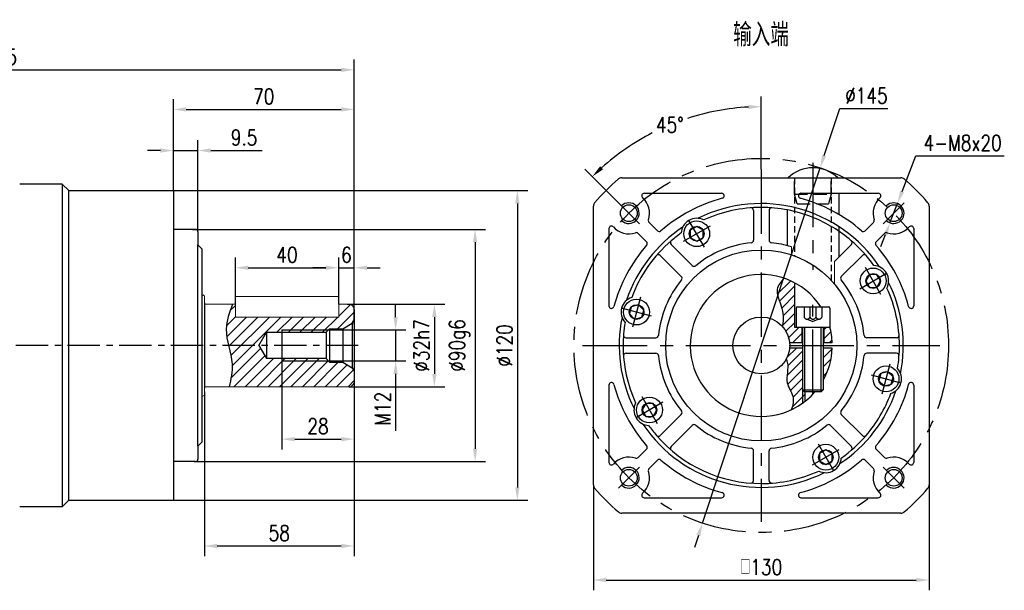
# Model space of a CAD drawing. Header units: inches. Extents: x 44 to 820, y 10 to 552.
# Tile 3 of 3: x 439 to 820, y 331 to 552. Entities that reach past the tile are written whole.
import ezdxf

# ---------------------------------------------------------------- set-up
doc = ezdxf.new("R2010")
doc.units = ezdxf.units.IN
doc.header["$LTSCALE"] = 20
doc.header["$MEASUREMENT"] = 0
doc.linetypes.add('CENTER', pattern=[2, 1.25, -0.25, 0.25, -0.25])
doc.linetypes.add('HIDDEN', pattern=[0.375, 0.25, -0.125])
for name, color, linetype in [('1轮廓实线层', 7, 'Continuous'), ('2细线层', 4, 'Continuous'), ('3中心线层', 1, 'CENTER'), ('4虚线层', 6, 'HIDDEN'), ('5剖面线层', 2, 'Continuous'), ('6文字层', 3, 'Continuous'), ('7标注层', 4, 'Continuous')]:
    doc.layers.add(name, color=color, linetype=linetype)
doc.styles.add('PC_TEXTSTYLE', font='isocp.shx', dxfattribs={"width": 0.8, "bigfont": 'HZFS.SHX'})
doc.styles.add('TH_GBDIM', font='romans.shx', dxfattribs={"width": 0.8, "bigfont": 'gbcbig.shx'})
doc.dimstyles.new('直径标注A3', dxfattribs={"dimscale": 2, "dimtxt": 3.5, "dimasz": 3, "dimexe": 2, "dimexo": 0.0625, "dimgap": 1, "dimtad": 1, "dimtih": 1, "dimtoh": 1, "dimdsep": 46, "dimtxsty": 'PC_TEXTSTYLE', "dimsah": 1, "dimcen": 0.09, "dimclrt": 3, "dimadec": 0, "dimazin": 0, "dimtfac": 0.7, "dimtmove": 0, "dimatfit": 0, "dimfxl": 1, "dimtzin": 0, "dimarcsym": 0})
doc.dimstyles.new('线性标注', dxfattribs={"dimscale": 2, "dimtxt": 2.5, "dimasz": 3, "dimexe": 2, "dimexo": 0, "dimgap": 1, "dimtad": 1, "dimdsep": 46, "dimtxsty": 'PC_TEXTSTYLE', "dimsah": 1, "dimcen": 0.09, "dimclrt": 3, "dimadec": 0, "dimazin": 0, "dimtfac": 0.7, "dimtix": 1, "dimtmove": 0, "dimatfit": 0, "dimfxl": 1, "dimtzin": 0, "dimarcsym": 0})
doc.dimstyles.new('角度标注', dxfattribs={"dimscale": 2, "dimtxt": 3.5, "dimasz": 3, "dimexe": 2, "dimexo": 0, "dimgap": 1, "dimtad": 1, "dimtih": 1, "dimtoh": 1, "dimdsep": 46, "dimtxsty": 'PC_TEXTSTYLE', "dimsah": 1, "dimcen": 0.09, "dimclrd": 4, "dimclrt": 3, "dimadec": 0, "dimazin": 0, "dimtfac": 0.7, "dimtmove": 0, "dimatfit": 0, "dimfxl": 1, "dimtzin": 0, "dimarcsym": 0})

# ---------------------------------------------------------------- blocks, each defined once
blk = doc.blocks.new('*D60')
at = {"layer": '7标注层', "color": 0, "lineweight": -2, "transparency": 16777216}
for p, q in [((348.91, 491.07), (348.91, 536.88)), ((568.41, 434.22), (568.41, 536.88)), ((353.91, 532.88), (563.41, 532.88))]:
    blk.add_line(p, q, dxfattribs=at)
at = {"layer": '7标注层', "color": 0, "transparency": 16777216}
for points in [[(353.91, 533.71), (353.91, 532.05), (348.91, 532.88)], [(563.41, 533.71), (563.41, 532.05), (568.41, 532.88)]]:
    blk.add_solid(points, dxfattribs=at)
at = {"layer": 'Defpoints', "color": 0, "transparency": 16777216}
for p in [(568.41, 532.88), (348.91, 491.07), (568.41, 434.22)]:
    blk.add_point(p, dxfattribs=at)
at = {"layer": '7标注层', "color": 3, "transparency": 16777216, "insert": (428.63, 537.88), "char_height": 6, "attachment_point": 5, "style": 'TH_GBDIM'}
blk.add_mtext('219.5', dxfattribs=at)
blk = doc.blocks.new('*D73')
at = {"layer": '7标注层', "color": 0, "lineweight": -2, "transparency": 16777216}
for p, q in [((565.69, 442.07), (603.47, 442.07)), ((599.47, 437.07), (599.47, 415.07)), ((566.41, 410.07), (603.47, 410.07))]:
    blk.add_line(p, q, dxfattribs=at)
at = {"layer": '7标注层', "color": 0, "transparency": 16777216}
for points in [[(598.63, 437.07), (600.3, 437.07), (599.47, 442.07)], [(598.63, 415.07), (600.3, 415.07), (599.47, 410.07)]]:
    blk.add_solid(points, dxfattribs=at)
at = {"layer": 'Defpoints', "color": 0, "transparency": 16777216}
for p in [(565.69, 442.07), (566.41, 410.07), (599.47, 410.07)]:
    blk.add_point(p, dxfattribs=at)
at = {"layer": '7标注层', "color": 3, "transparency": 16777216, "insert": (594.47, 426.07), "char_height": 6, "attachment_point": 5, "rotation": 90, "style": 'TH_GBDIM'}
blk.add_mtext('\\A1;%%c32h7', dxfattribs=at)
blk = doc.blocks.new('*D74')
at = {"layer": '7标注层', "color": 0, "lineweight": -2, "transparency": 16777216}
for p, q in [((505.79, 471.07), (619.23, 471.07)), ((615.23, 466.07), (615.23, 386.07)), ((506.41, 381.07), (619.23, 381.07))]:
    blk.add_line(p, q, dxfattribs=at)
at = {"layer": '7标注层', "color": 0, "transparency": 16777216}
for points in [[(614.4, 466.07), (616.06, 466.07), (615.23, 471.07)], [(614.4, 386.07), (616.06, 386.07), (615.23, 381.07)]]:
    blk.add_solid(points, dxfattribs=at)
at = {"layer": 'Defpoints', "color": 0, "transparency": 16777216}
for p in [(505.79, 471.07), (506.41, 381.07), (615.23, 381.07)]:
    blk.add_point(p, dxfattribs=at)
at = {"layer": '7标注层', "color": 3, "transparency": 16777216, "insert": (609.23, 426.07), "char_height": 6, "attachment_point": 5, "rotation": 90, "style": 'TH_GBDIM'}
blk.add_mtext('\\A1;%%c90g6', dxfattribs=at)
blk = doc.blocks.new('*D75')
at = {"layer": '7标注层', "color": 0, "lineweight": -2, "transparency": 16777216}
for p, q in [((584.46, 437.07), (584.46, 442.07)), ((557.5, 432.07), (588.46, 432.07)), ((584.46, 432.07), (584.46, 420.07)), ((558.41, 420.07), (588.46, 420.07)), ((584.46, 415.07), (584.46, 393.04))]:
    blk.add_line(p, q, dxfattribs=at)
at = {"layer": '7标注层', "color": 0, "transparency": 16777216}
for points in [[(583.63, 437.07), (585.29, 437.07), (584.46, 432.07)], [(583.63, 415.07), (585.29, 415.07), (584.46, 420.07)]]:
    blk.add_solid(points, dxfattribs=at)
at = {"layer": 'Defpoints', "color": 0, "transparency": 16777216}
for p in [(557.5, 432.07), (558.41, 420.07), (584.46, 420.07)]:
    blk.add_point(p, dxfattribs=at)
at = {"layer": '7标注层', "color": 3, "transparency": 16777216, "insert": (579.46, 401.55), "char_height": 6, "attachment_point": 5, "rotation": 90, "style": 'TH_GBDIM'}
blk.add_mtext('M12', dxfattribs=at)
blk = doc.blocks.new('*D76')
at = {"layer": '7标注层', "color": 0, "lineweight": -2, "transparency": 16777216}
for p, q in [((540.41, 420.07), (540.41, 385.77)), ((568.41, 417.92), (568.41, 385.77)), ((545.41, 389.77), (563.41, 389.77))]:
    blk.add_line(p, q, dxfattribs=at)
at = {"layer": '7标注层', "color": 0, "transparency": 16777216}
for points in [[(545.41, 390.6), (545.41, 388.94), (540.41, 389.77)], [(563.41, 390.6), (563.41, 388.94), (568.41, 389.77)]]:
    blk.add_solid(points, dxfattribs=at)
at = {"layer": 'Defpoints', "color": 0, "transparency": 16777216}
for p in [(540.41, 420.07), (568.41, 417.92), (568.41, 389.77)]:
    blk.add_point(p, dxfattribs=at)
at = {"layer": '7标注层', "color": 3, "transparency": 16777216, "insert": (554.41, 394.77), "char_height": 6, "attachment_point": 5, "style": 'TH_GBDIM'}
blk.add_mtext('28', dxfattribs=at)
blk = doc.blocks.new('*D77')
at = {"layer": '7标注层', "color": 0, "lineweight": -2, "transparency": 16777216}
for p, q in [((510.41, 408.29), (510.41, 344.36)), ((568.41, 407.07), (568.41, 344.36)), ((515.41, 348.36), (563.41, 348.36))]:
    blk.add_line(p, q, dxfattribs=at)
at = {"layer": '7标注层', "color": 0, "transparency": 16777216}
for points in [[(515.41, 349.2), (515.41, 347.53), (510.41, 348.36)], [(563.41, 349.2), (563.41, 347.53), (568.41, 348.36)]]:
    blk.add_solid(points, dxfattribs=at)
at = {"layer": 'Defpoints', "color": 0, "transparency": 16777216}
for p in [(510.41, 408.29), (568.41, 407.07), (568.41, 348.36)]:
    blk.add_point(p, dxfattribs=at)
at = {"layer": '7标注层', "color": 3, "transparency": 16777216, "insert": (539.41, 353.36), "char_height": 6, "attachment_point": 5, "style": 'TH_GBDIM'}
blk.add_mtext('58', dxfattribs=at)
blk = doc.blocks.new('*D78')
at = {"layer": '7标注层', "color": 0, "lineweight": -2, "transparency": 16777216}
for p, q in [((498.41, 486.07), (498.41, 521.54)), ((568.41, 441.66), (568.41, 521.54)), ((503.41, 517.54), (563.41, 517.54))]:
    blk.add_line(p, q, dxfattribs=at)
at = {"layer": '7标注层', "color": 0, "transparency": 16777216}
for points in [[(503.41, 518.37), (503.41, 516.71), (498.41, 517.54)], [(563.41, 518.37), (563.41, 516.71), (568.41, 517.54)]]:
    blk.add_solid(points, dxfattribs=at)
at = {"layer": 'Defpoints', "color": 0, "transparency": 16777216}
for p in [(568.41, 517.54), (498.41, 486.07), (568.41, 441.66)]:
    blk.add_point(p, dxfattribs=at)
at = {"layer": '7标注层', "color": 3, "transparency": 16777216, "insert": (533.41, 522.54), "char_height": 6, "attachment_point": 5, "style": 'TH_GBDIM'}
blk.add_mtext('70', dxfattribs=at)
blk = doc.blocks.new('*D79')
at = {"layer": '7标注层', "color": 0, "lineweight": -2, "transparency": 16777216}
for p, q in [((562.41, 445.07), (562.41, 460.18)), ((568.41, 441.57), (568.41, 460.18)), ((557.41, 456.18), (552.41, 456.18)), ((562.41, 456.18), (568.41, 456.18)), ((573.41, 456.18), (578.41, 456.18))]:
    blk.add_line(p, q, dxfattribs=at)
at = {"layer": '7标注层', "color": 0, "transparency": 16777216}
for points in [[(557.41, 457.01), (557.41, 455.35), (562.41, 456.18)], [(573.41, 457.01), (573.41, 455.35), (568.41, 456.18)]]:
    blk.add_solid(points, dxfattribs=at)
at = {"layer": 'Defpoints', "color": 0, "transparency": 16777216}
for p in [(568.41, 456.18), (562.41, 445.07), (568.41, 441.57)]:
    blk.add_point(p, dxfattribs=at)
at = {"layer": '7标注层', "color": 3, "transparency": 16777216, "insert": (565.41, 461.18), "char_height": 6, "attachment_point": 5, "style": 'TH_GBDIM'}
blk.add_mtext('6', dxfattribs=at)
blk = doc.blocks.new('*D80')
at = {"layer": '7标注层', "color": 0, "lineweight": -2, "transparency": 16777216}
for p, q in [((522.41, 445.07), (522.41, 460.18)), ((562.41, 445.07), (562.41, 460.18)), ((527.41, 456.18), (557.41, 456.18))]:
    blk.add_line(p, q, dxfattribs=at)
at = {"layer": '7标注层', "color": 0, "transparency": 16777216}
for points in [[(527.41, 457.01), (527.41, 455.35), (522.41, 456.18)], [(557.41, 457.01), (557.41, 455.35), (562.41, 456.18)]]:
    blk.add_solid(points, dxfattribs=at)
at = {"layer": 'Defpoints', "color": 0, "transparency": 16777216}
for p in [(562.41, 456.18), (522.41, 445.07), (562.41, 445.07)]:
    blk.add_point(p, dxfattribs=at)
at = {"layer": '7标注层', "color": 3, "transparency": 16777216, "insert": (542.41, 461.18), "char_height": 6, "attachment_point": 5, "style": 'TH_GBDIM'}
blk.add_mtext('40', dxfattribs=at)
blk = doc.blocks.new('*D81')
at = {"layer": '7标注层', "color": 0, "lineweight": -2, "transparency": 16777216}
for p, q in [((498.41, 486.07), (498.41, 505.63)), ((507.91, 470.07), (507.91, 505.63)), ((493.41, 501.63), (488.41, 501.63)), ((498.41, 501.63), (507.91, 501.63)), ((512.91, 501.63), (532.81, 501.63))]:
    blk.add_line(p, q, dxfattribs=at)
at = {"layer": '7标注层', "color": 0, "transparency": 16777216}
for points in [[(493.41, 502.46), (493.41, 500.79), (498.41, 501.63)], [(512.91, 502.46), (512.91, 500.79), (507.91, 501.63)]]:
    blk.add_solid(points, dxfattribs=at)
at = {"layer": 'Defpoints', "color": 0, "transparency": 16777216}
for p in [(507.91, 501.63), (498.41, 486.07), (507.91, 470.07)]:
    blk.add_point(p, dxfattribs=at)
at = {"layer": '7标注层', "color": 3, "transparency": 16777216, "insert": (525.78, 506.63), "char_height": 6, "attachment_point": 5, "style": 'TH_GBDIM'}
blk.add_mtext('9.5', dxfattribs=at)
blk = doc.blocks.new('*D72')
at = {"layer": '7标注层', "color": 0, "lineweight": -2, "transparency": 16777216}
for p, q in [((498.41, 486.07), (635.59, 486.07)), ((631.59, 481.07), (631.59, 371.07)), ((498.41, 366.07), (635.59, 366.07))]:
    blk.add_line(p, q, dxfattribs=at)
at = {"layer": '7标注层', "color": 0, "transparency": 16777216}
for points in [[(630.75, 481.07), (632.42, 481.07), (631.59, 486.07)], [(630.75, 371.07), (632.42, 371.07), (631.59, 366.07)]]:
    blk.add_solid(points, dxfattribs=at)
at = {"layer": 'Defpoints', "color": 0, "transparency": 16777216}
for p in [(498.41, 486.07), (498.41, 366.07), (631.59, 366.07)]:
    blk.add_point(p, dxfattribs=at)
at = {"layer": '7标注层', "color": 3, "transparency": 16777216, "insert": (626.59, 426.07), "char_height": 6, "attachment_point": 5, "rotation": 90, "style": 'TH_GBDIM'}
blk.add_mtext('%%C120', dxfattribs=at)
blk = doc.blocks.new('GB／T70.1M6R10')
at = {"layer": '1轮廓实线层'}
for p, q in [((0, 2.86), (-2.48, 1.43)), ((-2.48, 1.43), (-2.48, -1.43)), ((2.48, 1.43), (0, 2.86)), ((2.48, -1.43), (2.48, 1.43)), ((-2.48, -1.43), (0, -2.86)), ((0, -2.86), (2.48, -1.43))]:
    blk.add_line(p, q, dxfattribs=at)
for radius in [5, 2.86]:
    blk.add_circle((0, 0), radius, dxfattribs=at)
at = {"layer": '3中心线层'}
for p, q in [((0, 6), (0, -6)), ((6, 0), (-6, 0))]:
    blk.add_line(p, q, dxfattribs=at)
blk = doc.blocks.new('B-GPE120-3-输入端')
for centre in [(882.45, 360.75), (984.98, 360.75), (882.45, 258.22), (984.98, 258.22)]:
    blk.add_circle(centre, 3.25)
at = {"layer": '1轮廓实线层'}
for p, q in [((879.68, 374.48), (987.75, 374.48)), ((888.42, 368.48), (918.35, 368.48)), ((949.08, 368.48), (979.01, 368.48)), ((963.71, 368.48), (963.71, 360.29)), ((868.71, 255.45), (868.71, 363.52)), ((998.71, 363.52), (998.71, 255.45)), ((930.71, 361.83), (930.71, 350.29)), ((936.71, 361.83), (936.71, 350.29)), ((943.71, 362.04), (943.71, 348.21)), ((874.71, 354.78), (874.71, 324.85)), ((890.27, 357.17), (893.5, 353.94)), ((963.71, 355.58), (963.71, 343.73)), ((977.16, 357.17), (973.92, 353.94)), ((992.71, 354.78), (992.71, 324.85)), ((886.03, 352.93), (889.26, 349.69)), ((981.4, 352.93), (978.17, 349.69)), ((898.82, 348.62), (906.98, 340.46)), ((968.61, 348.62), (962.07, 342.08)), ((894.58, 344.38), (902.74, 336.22)), ((972.85, 344.38), (964.69, 336.22)), ((881.37, 312.48), (892.91, 312.48)), ((986.06, 312.48), (974.52, 312.48)), ((881.37, 306.48), (892.91, 306.48)), ((986.06, 306.48), (974.52, 306.48)), ((874.71, 294.12), (874.71, 264.19)), ((992.71, 294.12), (992.71, 264.19)), ((894.58, 274.59), (902.74, 282.75)), ((972.85, 274.59), (964.69, 282.75)), ((898.82, 270.35), (906.98, 278.51)), ((968.61, 270.35), (960.45, 278.51)), ((886.03, 266.04), (889.26, 269.27)), ((930.71, 257.14), (930.71, 268.68)), ((936.71, 257.14), (936.71, 268.68)), ((981.4, 266.04), (978.17, 269.27)), ((890.27, 261.8), (893.5, 265.03)), ((977.16, 261.8), (973.92, 265.03)), ((888.42, 250.48), (918.35, 250.48)), ((949.08, 250.48), (979.01, 250.48)), ((987.75, 244.48), (879.68, 244.48))]:
    blk.add_line(p, q, dxfattribs=at)
at = {"layer": '1轮廓实线层', "color": 7, "linetype": 'Continuous', "lineweight": 15}
for p, q in [((945.36, 347.75), (945.36, 344.6)), ((962.07, 333.26), (962.07, 342.08))]:
    blk.add_line(p, q, dxfattribs=at)
at = {"layer": '1轮廓实线层'}
blk.add_circle((933.71, 309.48), 37, dxfattribs=at)
for centre, radius, start, end in [((933.71, 309.48), 85, 130.6207, 139.3793), ((879.68, 372.48), 2, 90, 130.6207), ((987.75, 372.48), 2, 49.3793, 90), ((933.71, 309.48), 85, 40.6207, 49.3793), ((888.42, 367.48), 1, 90, 228.4439), ((882.45, 360.75), 8, 341.3878, 48.4439), ((933.71, 309.48), 59, 104.8351, 131.1774), ((918.35, 367.48), 1, 284.8351, 90), ((949.08, 367.48), 1, 90, 255.1649), ((933.71, 309.48), 59, 48.8226, 75.1649), ((984.98, 360.75), 8, 131.5561, 198.6122), ((979.01, 367.48), 1, 311.5561, 90), ((870.71, 363.52), 2, 139.3793, 180), ((933.71, 309.48), 55, 33.6243, 116.3757), ((933.71, 309.48), 53.5, 90, 114.5993), ((929.71, 361.83), 1, 0, 94.3696), ((933.71, 309.48), 53.5, 68.0479, 90), ((937.71, 361.83), 1, 85.6304, 180), ((996.71, 363.52), 2, 0, 40.6207), ((908.71, 352.78), 6, 62.9393, 177.0607), ((933.71, 309.48), 53.5, 49.3696, 68.0479), ((875.71, 354.78), 1, 41.5561, 180), ((882.45, 360.75), 8, 221.5561, 288.6122), ((933.71, 309.48), 55, 123.6243, 161.3757), ((890.98, 357.88), 1, 161.3878, 225), ((976.45, 357.88), 1, 315, 18.6122), ((984.98, 360.75), 8, 251.3878, 318.4439), ((991.71, 354.78), 1, 0, 138.4439), ((885.32, 352.22), 1, 45, 108.6122), ((894.21, 354.64), 1, 225, 311.1774), ((933.71, 309.48), 53.5, 125.4007, 130.6304), ((973.22, 354.64), 1, 228.8226, 315), ((982.11, 352.22), 1, 71.3878, 135), ((933.71, 309.48), 59, 138.8226, 165.1649), ((933.71, 309.48), 53.5, 130.6304, 159.5993), ((888.55, 348.99), 1, 318.8226, 45), ((899.53, 349.33), 1, 130.6304, 225), ((933.71, 309.48), 40, 95.5987, 129.4013), ((929.71, 350.29), 1, 275.5987, 0), ((937.71, 350.29), 1, 180, 264.4013), ((933.71, 309.48), 40, 73.0697, 84.4013), ((933.71, 309.48), 53.5, 35.4007, 49.3696), ((967.9, 349.33), 1, 315, 49.3696), ((978.87, 348.99), 1, 135, 221.1774), ((933.71, 309.48), 59, 14.8351, 41.1774), ((893.87, 343.67), 1, 45, 139.3696), ((973.56, 343.67), 1, 40.6304, 135), ((907.69, 341.16), 1, 225, 309.4013), ((977.02, 334.48), 6, 332.9393, 87.0607), ((902.03, 335.51), 1, 320.5987, 45), ((965.4, 335.51), 1, 135, 219.4013), ((933.71, 309.48), 40, 140.5987, 174.4013), ((933.71, 309.48), 40, 5.5987, 39.4013), ((933.71, 309.48), 53.5, 360, 24.5993), ((933.71, 309.48), 55, 348.6243, 26.3757), ((885.42, 322.42), 6, 107.9393, 222.0607), ((875.71, 324.85), 1, 180, 345.1649), ((991.71, 324.85), 1, 194.8351, 0), ((933.71, 309.48), 55, 168.6243, 206.3757), ((933.71, 309.48), 53.5, 170.4007, 180), ((881.37, 313.48), 1, 175.6304, 270), ((892.91, 313.48), 1, 270, 354.4013), ((974.52, 313.48), 1, 185.5987, 270), ((986.06, 313.48), 1, 270, 4.3696), ((933.71, 309.48), 53.5, 180, 204.5993), ((933.71, 309.48), 53.5, 350.4007, 360), ((881.37, 305.48), 1, 90, 184.3696), ((892.91, 305.48), 1, 5.5987, 90), ((933.71, 309.48), 40, 185.5987, 219.4013), ((933.71, 309.48), 40, 320.5987, 354.4013), ((974.52, 305.48), 1, 90, 174.4013), ((986.06, 305.48), 1, 355.6304, 90), ((982.01, 296.54), 6, 287.9393, 42.0607), ((875.71, 294.12), 1, 14.8351, 180), ((933.71, 309.48), 59, 194.8351, 221.1774), ((933.71, 309.48), 59, 318.8226, 345.1649), ((991.71, 294.12), 1, 0, 165.1649), ((933.71, 309.48), 55, 303.6243, 341.3757), ((933.71, 309.48), 53.5, 319.3696, 339.5993), ((890.41, 284.48), 6, 152.9393, 267.0607), ((902.03, 283.46), 1, 315, 39.4013), ((965.4, 283.46), 1, 140.5987, 225), ((933.71, 309.48), 55, 213.6243, 296.3757), ((933.71, 309.48), 53.5, 215.4007, 220.6304), ((907.69, 277.8), 1, 50.5987, 135), ((933.71, 309.48), 40, 230.5987, 264.4013), ((933.71, 309.48), 40, 275.5987, 309.4013), ((959.74, 277.8), 1, 45, 129.4013), ((893.87, 275.3), 1, 220.6304, 315), ((933.71, 309.48), 53.5, 220.6304, 270), ((933.71, 309.48), 53.5, 305.4007, 319.3696), ((973.56, 275.3), 1, 225, 319.3696), ((888.55, 269.98), 1, 315, 41.1774), ((899.53, 269.64), 1, 135, 229.3696), ((929.71, 268.68), 1, 0, 84.4013), ((937.71, 268.68), 1, 95.5987, 180), ((967.9, 269.64), 1, 310.6304, 45), ((978.87, 269.98), 1, 138.8226, 225), ((875.71, 264.19), 1, 180, 318.4439), ((882.45, 258.22), 8, 71.3878, 138.4439), ((885.32, 266.75), 1, 251.3878, 315), ((894.21, 264.32), 1, 48.8226, 135), ((933.71, 309.48), 59, 228.8226, 255.1649), ((933.71, 309.48), 59, 284.8351, 311.1774), ((958.71, 266.18), 6, 242.9393, 357.0607), ((973.22, 264.32), 1, 45, 131.1774), ((982.11, 266.75), 1, 225, 288.6122), ((984.98, 258.22), 8, 41.5561, 108.6122), ((991.71, 264.19), 1, 221.5561, 0), ((882.45, 258.22), 8, 311.5561, 18.6122), ((890.98, 261.09), 1, 135, 198.6122), ((933.71, 309.48), 53.5, 270, 294.5993), ((984.98, 258.22), 8, 161.3878, 228.4439), ((976.45, 261.09), 1, 341.3878, 45), ((870.71, 255.45), 2, 180, 220.6207), ((929.71, 257.14), 1, 265.6304, 0), ((937.71, 257.14), 1, 180, 274.3696), ((996.71, 255.45), 2, 319.3793, 0), ((933.71, 309.48), 85, 220.6207, 229.3793), ((888.42, 251.48), 1, 131.5561, 270), ((918.35, 251.48), 1, 270, 75.1649), ((949.08, 251.48), 1, 104.8351, 270), ((979.01, 251.48), 1, 270, 48.4439), ((933.71, 309.48), 85, 310.6207, 319.3793), ((879.68, 246.48), 2, 229.3793, 270), ((987.75, 246.48), 2, 270, 310.6207)]:
    blk.add_arc(centre, radius, start, end, dxfattribs=at)
at = {"layer": '2细线层'}
for centre in [(882.45, 360.75), (984.98, 360.75), (882.45, 258.22), (984.98, 258.22)]:
    blk.add_arc(centre, 4, 226.7632, 135, dxfattribs=at)
at = {"layer": '3中心线层'}
for p, q in [((933.71, 377.81), (933.71, 241.16)), ((953.71, 380.3), (953.71, 338.84)), ((878.38, 364.81), (886.51, 356.68)), ((989.05, 364.81), (980.91, 356.68)), ((864.55, 309.48), (1002.87, 309.48)), ((878.38, 254.15), (886.51, 262.28)), ((989.05, 254.15), (980.91, 262.28))]:
    blk.add_line(p, q, dxfattribs=at)
blk.add_circle((933.71, 309.48), 72.5, dxfattribs=at)
at = {"layer": '4虚线层', "ltscale": 0.5}
for p, q in [((946.61, 374.48), (946.61, 344.16)), ((960.81, 374.48), (960.81, 334.67))]:
    blk.add_line(p, q, dxfattribs=at)
at = {"layer": '1轮廓实线层'}
for p, rotation in [((908.71, 352.78), 299.9999999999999), ((977.02, 334.48), 209.9999999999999), ((885.42, 322.42), 344.9999999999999), ((982.01, 296.54), 164.9999999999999), ((890.41, 284.48), 29.99999999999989), ((958.71, 266.18), 119.9999999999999)]:
    blk.add_blockref('GB／T70.1M6R10', p, dxfattribs=dict(at, rotation=rotation))
blk = doc.blocks.new('*D84')
at = {"layer": '7标注层', "color": 0, "lineweight": -2, "transparency": 16777216}
for p, q in [((726.03, 494.39), (726.03, 522.61)), ((670.7, 481.4), (657.76, 494.33))]:
    blk.add_line(p, q, dxfattribs=at)
at = {"layer": '7标注层', "color": 4, "lineweight": -2, "transparency": 16777216}
for start, end in [(93.0961, 108.0112), (117.1399, 131.9039)]:
    blk.add_arc((726.03, 426.07), 92.54, start, end, dxfattribs=at)
at = {"layer": '7标注层', "color": 4, "transparency": 16777216}
for points in [[(721.01, 519.31), (721.05, 517.64), (726.03, 518.61)], [(664.79, 494.34), (663.65, 495.55), (660.59, 491.5)]]:
    blk.add_solid(points, dxfattribs=at)
at = {"layer": 'Defpoints', "color": 0, "transparency": 16777216}
for p in [(702.08, 515.46), (726.03, 494.39), (670.7, 481.4), (678.83, 473.27), (726.03, 357.75)]:
    blk.add_point(p, dxfattribs=at)
at = {"layer": '7标注层', "color": 3, "transparency": 16777216, "insert": (690.61, 511.57), "char_height": 6, "attachment_point": 5, "style": 'TH_GBDIM'}
blk.add_mtext('45°', dxfattribs=at)
blk = doc.blocks.new('*D85')
at = {"layer": '7标注层', "color": 0, "lineweight": -2, "transparency": 16777216}
for p, q in [((750.36, 499.65), (756.38, 517.85)), ((756.38, 517.85), (775.07, 517.85)), ((703.26, 357.24), (748.79, 494.9)), ((701.69, 352.49), (700.12, 347.74))]:
    blk.add_line(p, q, dxfattribs=at)
at = {"layer": '7标注层', "color": 0, "transparency": 16777216}
for points in [[(749.57, 499.91), (751.16, 499.39), (748.79, 494.9)], [(700.9, 352.75), (702.48, 352.23), (703.26, 357.24)]]:
    blk.add_solid(points, dxfattribs=at)
at = {"layer": 'Defpoints', "color": 0, "transparency": 16777216}
for p in [(748.79, 494.9), (703.26, 357.24)]:
    blk.add_point(p, dxfattribs=at)
at = {"layer": '7标注层', "color": 3, "transparency": 16777216, "insert": (766.73, 522.85), "char_height": 6, "attachment_point": 5, "style": 'TH_GBDIM'}
blk.add_mtext('∅145', dxfattribs=at)
blk = doc.blocks.new('*D86')
at = {"layer": '7标注层', "color": 0, "lineweight": -2, "transparency": 16777216}
for p, q in [((780.54, 485.73), (785.89, 499.56)), ((785.89, 499.56), (820.12, 499.56)), ((775.85, 473.6), (778.73, 481.06)), ((774.05, 468.94), (772.24, 464.28))]:
    blk.add_line(p, q, dxfattribs=at)
at = {"layer": '7标注层', "color": 0, "transparency": 16777216}
for points in [[(779.76, 486.03), (781.32, 485.43), (778.73, 481.06)], [(773.27, 469.24), (774.82, 468.64), (775.85, 473.6)]]:
    blk.add_solid(points, dxfattribs=at)
at = {"layer": 'Defpoints', "color": 0, "transparency": 16777216}
for p in [(778.73, 481.06), (775.85, 473.6)]:
    blk.add_point(p, dxfattribs=at)
at = {"layer": '7标注层', "color": 3, "transparency": 16777216, "insert": (804, 504.56), "char_height": 6, "attachment_point": 5, "style": 'TH_GBDIM'}
blk.add_mtext('4-M8x20', dxfattribs=at)
blk = doc.blocks.new('卡扣14.2')
at = {"layer": '1轮廓实线层'}
blk.add_line((798.1, 383.53), (817.37, 383.53), dxfattribs=at)
blk.add_arc((807.74, 373.39), 13.99, 46.4688, 133.5312, dxfattribs=at)
at = {"layer": '4虚线层'}
for p, q in [((800.64, 377.19), (800.64, 383.53)), ((814.84, 377.19), (814.84, 383.53)), ((801.66, 373.39), (800.64, 377.19)), ((800.64, 377.19), (814.84, 377.19)), ((814.84, 377.19), (813.82, 373.39)), ((801.66, 373.39), (813.82, 373.39))]:
    blk.add_line(p, q, dxfattribs=at)
blk = doc.blocks.new('*D87')
at = {"layer": '7标注层', "color": 0, "lineweight": -2, "transparency": 16777216}
for p, q in [((661.03, 372.03), (661.03, 331.18)), ((791.03, 372.03), (791.03, 331.18)), ((666.03, 335.18), (786.03, 335.18))]:
    blk.add_line(p, q, dxfattribs=at)
at = {"layer": '7标注层', "color": 0, "transparency": 16777216}
for points in [[(666.03, 336.01), (666.03, 334.35), (661.03, 335.18)], [(786.03, 336.01), (786.03, 334.35), (791.03, 335.18)]]:
    blk.add_solid(points, dxfattribs=at)
at = {"layer": 'Defpoints', "color": 0, "transparency": 16777216}
for p in [(661.03, 372.03), (791.03, 372.03), (791.03, 335.18)]:
    blk.add_point(p, dxfattribs=at)
at = {"layer": '7标注层', "color": 3, "transparency": 16777216, "insert": (726.03, 340.18), "char_height": 6, "attachment_point": 5, "style": 'TH_GBDIM'}
blk.add_mtext('{□}130', dxfattribs=at)
blk = doc.blocks.new('GB／T70.1M8M25')
at = {"layer": '1轮廓实线层'}
for p, q in [((0, -6), (0, 6)), ((0.5, 6.5), (8, 6.5)), ((8, 6.5), (8, -6.5)), ((8, 4), (32.2, 4)), ((32.2, 4), (33, 3.2)), ((32.2, -4), (32.2, 4)), ((33, 3.2), (33, -3.2)), ((32.2, -4), (33, -3.2)), ((0.5, -6.5), (8, -6.5)), ((8, -4), (32.2, -4))]:
    blk.add_line(p, q, dxfattribs=at)
for centre, start, end in [((0.5, 6), 90, 180), ((0.5, -6), 180, 270)]:
    blk.add_arc(centre, 0.5, start, end, dxfattribs=at)
at = {"layer": '2细线层'}
for p, q in [((33, 3.2), (8, 3.2)), ((33, -3.2), (8, -3.2))]:
    blk.add_line(p, q, dxfattribs=at)
at = {"layer": '3中心线层'}
blk.add_line((33.8, 0), (-0.8, 0), dxfattribs=at)
at = {"layer": '4虚线层'}
for p, q in [((0, 3.43), (4, 3.43)), ((0, 1.14), (4, 1.14)), ((4.8, 2.29), (5.65, 0)), ((4.8, -2.29), (5.65, 0)), ((0, -1.14), (4, -1.14)), ((0, -3.43), (4, -3.43))]:
    blk.add_line(p, q, dxfattribs=at)
for centre in [(3.58, 2.29), (3.58, 0), (3.58, -2.29)]:
    blk.add_arc(centre, 1.22, 290.0384, 69.9616, dxfattribs=at)

msp = doc.modelspace()

# ---------------------------------------------------------------- hatches: boundary and pattern name
at = {"layer": '5剖面线层'}
h = msp.add_hatch(dxfattribs=at)
h.set_pattern_fill('ANSI31', color=256, scale=20)
h.set_pattern_definition([(45, (742.612, 406.795), (-1.76777, 1.76777), [])])
h.paths.add_polyline_path([(742.827, 408.069), (742.027, 408.869), (742.027, 403.702, 0.0090617), (742.827, 404.297)])
edge = h.paths.add_edge_path()
edge.add_arc((726.027, 426.069), 27.5, 61.78852, 71.29957)
edge.add_spline(control_points=[(734.844, 452.117), (733.654, 450.757), (731.094, 447.832), (733.897, 441.559), (734.818, 437.221), (734.407, 434.658), (734.402, 434.626), (734.397, 434.594), (734.391, 434.561), (734.329, 434.183), (734.266, 433.805), (734.204, 433.427)], knot_values=[0, 0, 0, 0, 5.0082895, 10.768314, 18.4229202, 18.4229202, 18.4229202, 18.5192407, 18.5192407, 18.5192407, 19.6483259, 19.6483259, 19.6483259, 19.6483259], degree=3, periodic=0)
edge.add_arc((726.027, 426.069), 11, 5.21591, 41.98282, ccw=False)
edge.add_line((736.982, 427.069), (741.777, 427.069))
edge.add_line((741.777, 427.069), (741.777, 433.069))
edge.add_line((741.777, 433.069), (739.527, 433.069))
edge.add_line((739.527, 433.069), (739.027, 433.069))
edge.add_line((739.027, 433.069), (739.027, 450.302))
edge = h.paths.add_edge_path()
edge.add_line((742.027, 425.069), (736.982, 425.069))
edge.add_arc((726.027, 426.069), 11, 331.73479, 354.78409, ccw=False)
edge.add_spline(control_points=[(735.716, 420.86), (735.827, 420.482), (735.938, 420.104), (736.049, 419.726), (736.067, 419.666), (736.084, 419.607), (736.101, 419.547), (736.784, 417.053), (734.575, 412.095), (739.061, 406.514), (738.297, 402.931), (737.599, 401.122)], knot_values=[33.0709947, 33.0709947, 33.0709947, 33.0709947, 34.2848172, 34.2848172, 34.2848172, 34.4756736, 34.4756736, 34.4756736, 42.454554, 48.0562367, 53.5749599, 53.5749599, 53.5749599, 53.5749599], degree=3, periodic=0)
edge.add_arc((726.027, 426.069), 27.5, 294.8844, 305.57853)
edge.add_line((742.027, 403.702), (742.027, 425.069))
h.paths.add_polyline_path([(753.509, 425.069), (750.027, 425.069), (750.027, 412.643, 0.1189725)])
h.paths.add_polyline_path([(750.277, 427.069), (753.509, 427.069, 0.0553078), (752.621, 433.069), (750.277, 433.069)])
h = msp.add_hatch(dxfattribs=at)
h.set_pattern_fill('ANSI31', color=2, scale=25)
h.set_pattern_definition([(45, (552.1157, 431.5122), (-2.2097, 2.2097), [])])
h.paths.add_polyline_path([(558.41, 432.069), (540.41, 432.069), (540.41, 431.169), (557.51, 431.169)], flags=17)
h.paths.add_polyline_path([(557.51, 420.969), (540.41, 420.969), (540.41, 420.069), (558.41, 420.069)], flags=17)
edge = h.paths.add_edge_path()
edge.add_line((567.666, 417.458), (564.01, 419.569))
edge.add_line((564.01, 419.569), (558.91, 419.569))
edge.add_line((558.91, 419.569), (558.41, 420.069))
edge.add_line((558.41, 420.069), (540.41, 420.069))
edge.add_line((540.41, 420.069), (540.41, 420.969))
edge.add_line((540.41, 420.969), (534.41, 420.969))
edge.add_line((534.41, 420.969), (531.466, 426.069))
edge.add_line((531.466, 426.069), (519.771, 426.069))
edge.add_spline(control_points=[(519.771, 426.069), (520.34, 423.68), (521.782, 418.348), (520.677, 413.006), (520.069, 410.069)], knot_values=[16.4257226, 16.4257226, 16.4257226, 16.4257226, 23.6882187, 32.5601085, 32.5601085, 32.5601085, 32.5601085], degree=3, periodic=0)
edge.add_line((520.069, 410.069), (566.41, 410.069))
edge.add_arc((566.41, 412.069), 2, 270, 360)
edge.add_line((568.41, 412.069), (568.41, 416.169))
edge.add_line((568.41, 416.169), (567.666, 417.458))
edge = h.paths.add_edge_path()
edge.add_line((534.41, 431.169), (540.41, 431.169))
edge.add_line((540.41, 431.169), (540.41, 432.069))
edge.add_line((540.41, 432.069), (558.41, 432.069))
edge.add_line((558.41, 432.069), (558.91, 432.569))
edge.add_line((558.91, 432.569), (564.01, 432.569))
edge.add_line((564.01, 432.569), (567.666, 434.679))
edge.add_line((567.666, 434.679), (568.41, 435.969))
edge.add_line((568.41, 435.969), (568.41, 440.069))
edge.add_arc((566.41, 440.069), 2, 0, 90)
edge.add_line((566.41, 442.069), (562.41, 442.069))
edge.add_line((562.41, 442.069), (562.41, 437.069))
edge.add_line((562.41, 437.069), (522.41, 437.069))
edge.add_line((522.41, 437.069), (522.41, 442.069))
edge.add_line((522.41, 442.069), (521.323, 442.069))
edge.add_spline(control_points=[(521.323, 442.069), (520.119, 438.857), (518.137, 433.571), (519.265, 428.189), (519.771, 426.069)], knot_values=[0, 0, 0, 0, 9.9784572, 16.4257226, 16.4257226, 16.4257226, 16.4257226], degree=3, periodic=0)
edge.add_line((519.771, 426.069), (531.466, 426.069))
edge.add_line((531.466, 426.069), (534.41, 431.169))

# ---------------------------------------------------------------- linework, layer by layer
for p, q in [((509.41, 463.569), (507.91, 465.069)), ((510.41, 442.569), (510.41, 409.569)), ((509.41, 388.569), (507.91, 387.069)), ((498.41, 381.069), (498.41, 366.069))]:
    msp.add_line(p, q)
at = {"color": 7, "linetype": 'Continuous', "lineweight": 15}
for p, q in [((562.41, 445.069), (522.41, 445.069)), ((510.91, 442.069), (522.41, 442.069)), ((522.41, 442.069), (522.41, 437.069)), ((562.41, 442.069), (566.41, 442.069)), ((562.41, 437.069), (562.41, 442.069)), ((568.41, 440.069), (568.41, 412.069)), ((562.41, 437.069), (522.41, 437.069)), ((566.41, 410.069), (510.91, 410.069))]:
    msp.add_line(p, q, dxfattribs=at)
at = {"lineweight": 15}
for centre, start, end in [((510.91, 442.569), 180, 270), ((510.91, 409.569), 90, 180)]:
    msp.add_arc(centre, 0.5, start, end, dxfattribs=at)
at = {"color": 7, "linetype": 'Continuous', "lineweight": 15}
for centre, start, end in [((566.41, 440.069), 0, 90), ((566.41, 412.069), 270, 0)]:
    msp.add_arc(centre, 2, start, end, dxfattribs=at)
at = {"layer": '1轮廓实线层'}
for p, q in [((455.41, 488.569), (438.91, 488.569)), ((455.41, 488.569), (457.91, 486.069)), ((455.41, 488.569), (455.41, 363.569)), ((457.91, 486.069), (498.41, 486.069)), ((457.91, 366.069), (457.91, 486.069)), ((498.41, 486.069), (498.41, 483.769)), ((498.41, 486.069), (498.41, 381.069)), ((498.41, 476.369), (498.41, 471.069)), ((506.91, 471.069), (498.41, 471.069)), ((507.91, 470.069), (507.91, 465.069)), ((507.91, 387.069), (507.91, 465.069)), ((509.41, 463.569), (509.41, 457.569)), ((509.41, 460.569), (509.41, 388.569)), ((739.027, 433.069), (739.027, 450.302)), ((509.41, 445.73), (509.997, 445.627)), ((522.41, 442.069), (522.41, 445.069)), ((562.41, 442.069), (562.41, 445.069)), ((568.41, 440.069), (568.41, 416.169)), ((564.01, 432.569), (567.666, 434.679)), ((567.666, 434.679), (568.41, 435.969)), ((567.666, 434.679), (567.666, 417.458)), ((531.466, 426.069), (534.41, 431.169)), ((534.41, 431.169), (534.41, 420.969)), ((534.41, 431.169), (557.51, 431.169)), ((540.41, 432.069), (540.41, 420.069)), ((557.51, 431.169), (558.91, 432.569)), ((557.51, 431.169), (557.51, 420.969)), ((558.91, 432.569), (564.01, 432.569)), ((558.91, 432.569), (558.91, 419.569)), ((564.01, 432.569), (564.01, 419.569)), ((752.621, 433.069), (739.027, 433.069)), ((741.777, 433.069), (741.777, 427.069)), ((750.277, 433.069), (750.277, 427.069)), ((742.027, 427.069), (736.982, 427.069)), ((753.509, 427.069), (750.027, 427.069)), ((531.466, 426.069), (534.41, 420.969)), ((742.027, 425.069), (736.982, 425.069)), ((753.509, 425.069), (750.027, 425.069)), ((557.51, 420.969), (534.41, 420.969)), ((742.827, 408.069), (742.827, 404.297)), ((509.41, 406.407), (509.997, 406.51)), ((509.41, 394.569), (509.41, 388.569)), ((507.91, 387.069), (507.91, 382.069)), ((506.91, 381.069), (498.41, 381.069)), ((455.41, 363.569), (457.91, 366.069)), ((457.91, 366.069), (498.41, 366.069)), ((455.41, 363.569), (438.91, 363.569))]:
    msp.add_line(p, q, dxfattribs=at)
at = {"layer": '1轮廓实线层', "color": 7, "linetype": 'Continuous', "lineweight": 15}
for p, q in [((510.41, 445.135), (510.41, 442.569)), ((510.41, 409.569), (510.41, 407.003))]:
    msp.add_line(p, q, dxfattribs=at)
at = {"layer": '1轮廓实线层', "extrusion": (0, -1.22465e-16, -1)}
for p, q in [((557.51, 420.969), (558.91, 419.569)), ((558.91, 419.569), (564.01, 419.569)), ((564.01, 419.569), (567.666, 417.458)), ((567.666, 417.458), (568.41, 416.169))]:
    msp.add_line(p, q, dxfattribs=at)
at = {"layer": '1轮廓实线层'}
msp.add_circle((726.027, 426.069), 11, dxfattribs=at)
for centre, radius, start, end in [((506.91, 470.069), 1, 0, 90), ((726.027, 426.069), 27.5, 33.05573, 319.11481), ((726.027, 426.069), 27.5, 2.08394, 15.49873), ((726.027, 426.069), 27.5, 330.77713, 357.91606), ((506.91, 382.069), 1, 270, 0)]:
    msp.add_arc(centre, radius, start, end, dxfattribs=at)
at = {"layer": '1轮廓实线层', "lineweight": 15}
for centre, start, end in [((509.91, 445.135), 0, 80), ((509.91, 407.003), 280, 0)]:
    msp.add_arc(centre, 0.5, start, end, dxfattribs=at)
at = {"layer": '2细线层'}
for p, q in [((540.41, 432.069), (558.41, 432.069)), ((742.027, 425.069), (742.027, 403.702)), ((750.027, 425.069), (750.027, 412.643))]:
    msp.add_line(p, q, dxfattribs=at)
at = {"layer": '2细线层', "extrusion": (0, -1.22465e-16, -1)}
msp.add_line((540.41, 420.069), (558.41, 420.069), dxfattribs=at)
at = {"layer": '2细线层'}
for points, knots in [([(734.844, 452.117), (733.654, 450.757), (731.094, 447.832), (733.897, 441.559), (734.818, 437.221), (734.407, 434.658), (734.402, 434.626), (734.397, 434.594), (734.391, 434.561), (734.329, 434.183), (734.266, 433.805), (734.204, 433.427)], [0, 0, 0, 0, 5.0082895, 10.768314, 18.4229202, 18.4229202, 18.4229202, 18.5192407, 18.5192407, 18.5192407, 19.6483259, 19.6483259, 19.6483259, 19.6483259]), ([(735.716, 420.86), (735.827, 420.482), (735.938, 420.104), (736.049, 419.726), (736.067, 419.666), (736.084, 419.607), (736.101, 419.547), (736.784, 417.053), (734.575, 412.095), (739.061, 406.514), (738.297, 402.931), (737.599, 401.122)], [33.0709947, 33.0709947, 33.0709947, 33.0709947, 34.2848172, 34.2848172, 34.2848172, 34.4756736, 34.4756736, 34.4756736, 42.454554, 48.0562367, 53.5749599, 53.5749599, 53.5749599, 53.5749599])]:
    msp.add_open_spline(points, degree=3, knots=knots, dxfattribs=at)
msp.add_spline([(521.323, 442.069), (518.859, 432.399), (521.122, 418.878), (520.069, 410.069)], degree=3, dxfattribs=at)
at = {"layer": '3中心线层', "ltscale": 0.5}
msp.add_line((569.98, 426.069), (282.954, 426.069), dxfattribs=at)

# ---------------------------------------------------------------- block references
at = {"layer": '1轮廓实线层'}
for name, p in [('B-GPE120-3-输入端', (-207.687, 116.585)), ('卡扣14.2', (-61.708, 107.537))]:
    msp.add_blockref(name, p, dxfattribs=at)
at = {"layer": '1轮廓实线层', "rotation": 270}
msp.add_blockref('GB／T70.1M8M25', (746.027, 441.069), dxfattribs=at)

# ---------------------------------------------------------------- texts
at = {"layer": '6文字层', "insert": (715.127, 550.973), "char_height": 9, "attachment_point": 1, "style": 'PC_TEXTSTYLE'}
msp.add_mtext_dynamic_manual_height_columns('输入端', width=28.41709, gutter_width=25, heights=[0], dxfattribs=at)

# ---------------------------------------------------------------- dimensions: what is measured, and where the dimension line sits
at = {"layer": '7标注层'}
for base, p1, p2, picture, middle in [((568.41, 532.88), (348.91, 491.069), (568.41, 434.219), '*D60', (428.628, 532.88)), ((507.91, 501.628), (498.41, 486.069), (507.91, 470.069), '*D81', (525.777, 501.628))]:
    dim = msp.add_linear_dim(base=base, p1=p1, p2=p2, dimstyle='线性标注', override={"dimtxt": 3, "dimasz": 2.5, "dimtxsty": 'TH_GBDIM', "dimadec": 2}, dxfattribs=at)
    dim.commit()
    dim.dimension.update_dxf_attribs({"geometry": picture, "text_midpoint": middle, "dimtype": 160})
for base, p1, p2, picture, middle in [((568.41, 517.54), (498.41, 486.069), (568.41, 441.657), '*D78', (533.41, 522.54)), ((562.41, 456.179), (522.41, 445.069), (562.41, 445.069), '*D80', (542.41, 461.179)), ((568.41, 456.179), (562.41, 445.069), (568.41, 441.569), '*D79', (565.41, 461.179)), ((568.41, 389.771), (540.41, 420.069), (568.41, 417.919), '*D76', (554.41, 394.771)), ((568.41, 348.363), (510.41, 408.286), (568.41, 407.069), '*D77', (539.41, 353.363))]:
    dim = msp.add_linear_dim(base=base, p1=p1, p2=p2, dimstyle='线性标注', override={"dimtxt": 3, "dimasz": 2.5, "dimtxsty": 'TH_GBDIM', "dimadec": 2}, dxfattribs=at)
    dim.commit()
    dim.dimension.update_dxf_attribs({"geometry": picture, "text_midpoint": middle})
dim = msp.add_diameter_dim_2p(p1=(703.26, 357.236), p2=(748.794, 494.901), dimstyle='直径标注A3', override={"dimtxt": 3, "dimasz": 2.5, "dimtxsty": 'TH_GBDIM', "dimadec": 2}, dxfattribs=at)
dim.commit()
dim.dimension.update_dxf_attribs({"geometry": '*D85', "text_midpoint": (766.728, 517.85), "dimtype": 163})
dim = msp.add_angular_dim_2l(base=(702.076, 515.456), line1=((670.696, 481.4), (678.828, 473.268)), line2=((726.027, 494.392), (726.027, 357.745)), dimstyle='角度标注', override={"dimtxt": 3, "dimasz": 2.5, "dimgap": 1, "dimtad": 1, "dimjust": 0, "dimdec": 0, "dimlfac": 1, "dimtxsty": 'TH_GBDIM', "dimse1": 0, "dimse2": 0, "dimsd1": 0, "dimsd2": 0, "dimadec": 0}, dxfattribs=at)
dim.commit()
dim.dimension.update_dxf_attribs({"geometry": '*D84', "text_midpoint": (690.614, 511.565)})
dim = msp.add_diameter_dim_2p(p1=(775.85, 473.603), p2=(778.735, 481.065), text='4-M8x20', dimstyle='直径标注A3', override={"dimtxt": 3, "dimasz": 2.5, "dimgap": 1, "dimtad": 1, "dimjust": 0, "dimdec": 2, "dimlfac": 1, "dimtxsty": 'TH_GBDIM', "dimse1": 0, "dimse2": 0, "dimsd1": 0, "dimsd2": 0, "dimadec": 2}, dxfattribs=at)
dim.commit()
dim.dimension.update_dxf_attribs({"geometry": '*D86', "text_midpoint": (804.001, 499.565), "dimtype": 163})
for base, p1, p2, angle, text, picture, middle in [((631.587, 366.069), (498.41, 486.069), (498.41, 366.069), 90, '%%C<>', '*D72', (626.587, 426.069)), ((615.228, 381.069), (505.787, 471.069), (506.41, 381.069), 90, '\\A1;%%c<>g6', '*D74', (609.228, 426.069)), ((599.468, 410.069), (565.692, 442.069), (566.41, 410.069), 90, '\\A1;%%c<>h7', '*D73', (594.468, 426.069)), ((791.027, 335.18), (661.027, 372.032), (791.027, 372.032), 0, '{□}<>', '*D87', (726.027, 340.18))]:
    dim = msp.add_linear_dim(base=base, p1=p1, p2=p2, angle=angle, text=text, dimstyle='线性标注', override={"dimtxt": 3, "dimasz": 2.5, "dimtxsty": 'TH_GBDIM', "dimadec": 2}, dxfattribs=at)
    dim.commit()
    dim.dimension.update_dxf_attribs({"geometry": picture, "text_midpoint": middle})
dim = msp.add_linear_dim(base=(584.459, 420.069), p1=(557.496, 432.069), p2=(558.41, 420.069), angle=270, text='M<>', dimstyle='线性标注', override={"dimtxt": 3, "dimasz": 2.5, "dimtxsty": 'TH_GBDIM', "dimadec": 2}, dxfattribs=at)
dim.commit()
dim.dimension.update_dxf_attribs({"geometry": '*D75', "text_midpoint": (584.459, 401.554), "dimtype": 160})

doc.saveas('drawing.dxf')
